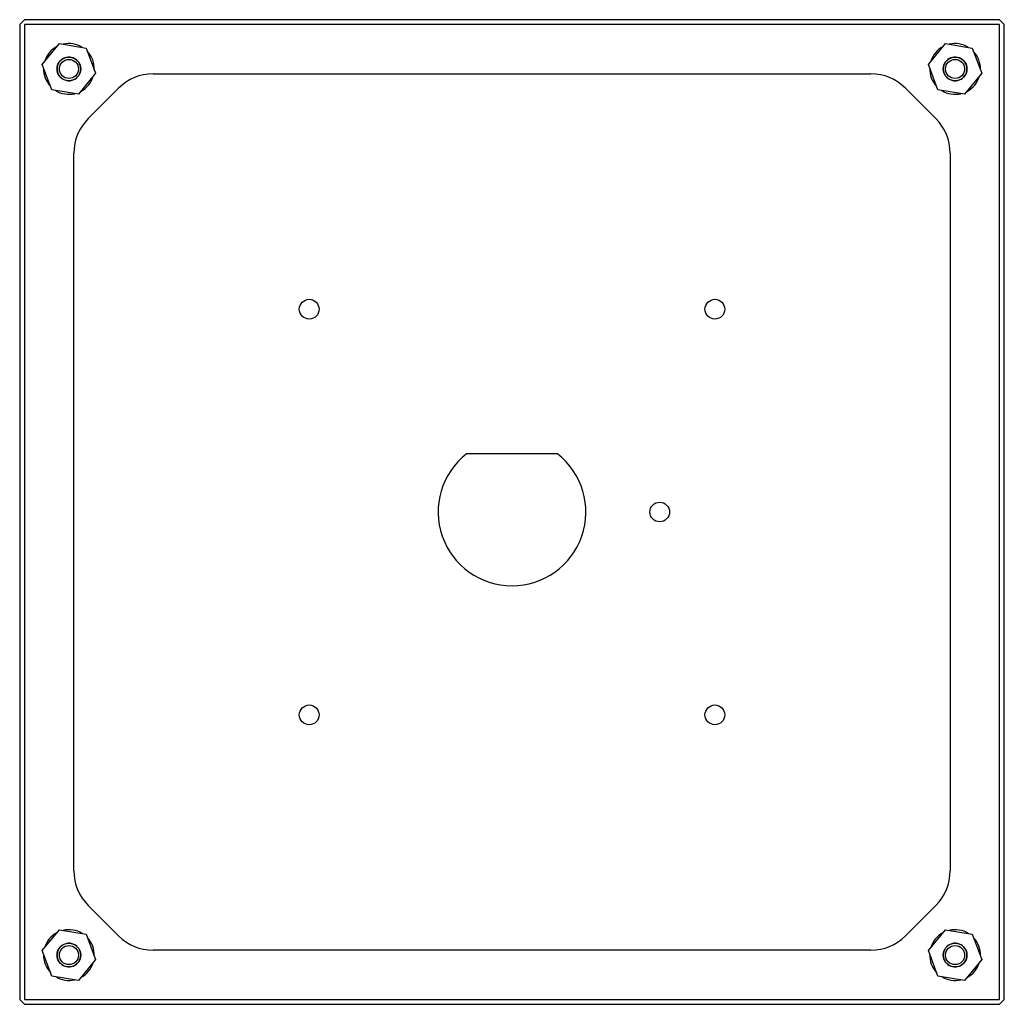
# Model space of a CAD drawing. Header units: millimetres. Extents: x 28 to 228, y 77 to 277.
import ezdxf

# ---------------------------------------------------------------- set-up
doc = ezdxf.new("R2010")
doc.units = ezdxf.units.MM
doc.header["$LTSCALE"] = 23.205358
doc.layers.get('0').update_dxf_attribs({"linetype": 'CONTINUOUS'})

msp = doc.modelspace()

# ---------------------------------------------------------------- linework, layer by layer
at = {"color": 7}
for p, q in [((27.6, 276.34), (28.6, 277.34)), ((27.6, 276.34), (27.6, 78.34)), ((226.6, 277.34), (28.6, 277.34)), ((28.6, 276.34), (28.6, 78.34)), ((226.6, 276.34), (28.6, 276.34)), ((226.6, 277.34), (227.6, 276.34)), ((226.6, 78.34), (226.6, 276.34)), ((227.6, 78.34), (227.6, 276.34)), ((32.17, 268.24), (35.66, 272.49)), ((35.66, 272.49), (41.09, 271.59)), ((212.17, 268.24), (215.66, 272.49)), ((215.66, 272.49), (221.09, 271.59)), ((41.09, 271.59), (43.02, 266.45)), ((221.09, 271.59), (223.02, 266.45)), ((34.11, 263.09), (32.17, 268.24)), ((214.11, 263.09), (212.17, 268.24)), ((43.02, 266.45), (39.54, 262.2)), ((54.74, 266.34), (200.46, 266.34)), ((223.02, 266.45), (219.54, 262.2)), ((39.54, 262.2), (34.11, 263.09)), ((47.67, 263.41), (41.53, 257.27)), ((213.67, 257.27), (207.53, 263.41)), ((219.54, 262.2), (214.11, 263.09)), ((38.6, 104.48), (38.6, 250.2)), ((216.6, 250.2), (216.6, 104.48)), ((136.86, 189.14), (118.34, 189.14)), ((41.53, 97.41), (47.67, 91.27)), ((207.53, 91.27), (213.67, 97.41)), ((32.17, 88.24), (35.66, 92.49)), ((35.66, 92.49), (41.09, 91.59)), ((212.17, 88.24), (215.66, 92.49)), ((215.66, 92.49), (221.09, 91.59)), ((41.09, 91.59), (43.02, 86.45)), ((221.09, 91.59), (223.02, 86.45)), ((34.11, 83.09), (32.17, 88.24)), ((200.46, 88.34), (54.74, 88.34)), ((214.11, 83.09), (212.17, 88.24)), ((43.02, 86.45), (39.54, 82.2)), ((223.02, 86.45), (219.54, 82.2)), ((39.54, 82.2), (34.11, 83.09)), ((219.54, 82.2), (214.11, 83.09)), ((28.6, 77.34), (27.6, 78.34)), ((28.6, 78.34), (226.6, 78.34)), ((227.6, 78.34), (226.6, 77.34)), ((28.6, 77.34), (226.6, 77.34))]:
    msp.add_line(p, q, dxfattribs=at)
for centre, radius in [((37.6, 267.34), 2.41), ((37.6, 267.34), 1.94), ((217.6, 267.34), 2.41), ((217.6, 267.34), 1.94), ((86.4, 218.54), 2), ((168.8, 218.54), 2), ((157.6, 177.34), 2), ((86.4, 136.14), 2), ((168.8, 136.14), 2), ((37.6, 87.34), 2.41), ((37.6, 87.34), 1.94), ((217.6, 87.34), 2.41), ((217.6, 87.34), 1.94)]:
    msp.add_circle(centre, radius, dxfattribs=at)
for centre, radius, start, end in [((37.6, 267.34), 5.16, 58.084, 103.1541), ((217.6, 267.34), 5.16, 58.084, 103.1541), ((37.6, 267.34), 5.16, 118.084, 163.1541), ((37.6, 267.34), 5.16, 358.084, 43.1541), ((217.6, 267.34), 5.16, 118.084, 163.1541), ((217.6, 267.34), 5.16, 358.084, 43.1541), ((37.6, 267.34), 2.4, 147.2937, 212.6539), ((37.6, 267.34), 2.4, 223.4273, 136.6198), ((217.6, 267.34), 2.4, 147.2937, 212.6539), ((217.6, 267.34), 2.4, 223.4273, 136.6198), ((37.6, 267.34), 5.16, 178.084, 223.1541), ((54.74, 256.34), 10, 90, 135), ((200.46, 256.34), 10, 45, 90), ((217.6, 267.34), 5.16, 178.084, 223.1541), ((37.6, 267.34), 5.16, 298.084, 343.1541), ((217.6, 267.34), 5.16, 298.084, 343.1541), ((37.6, 267.34), 5.16, 238.084, 283.1541), ((217.6, 267.34), 5.16, 238.084, 283.1541), ((48.6, 250.2), 10, 135, 180), ((206.6, 250.2), 10, 0, 45), ((127.6, 177.34), 15, 128.1249, 51.8751), ((48.6, 104.48), 10, 180, 225), ((206.6, 104.48), 10, 315, 360), ((37.6, 87.34), 5.16, 58.084, 103.1541), ((217.6, 87.34), 5.16, 58.084, 103.1541), ((37.6, 87.34), 5.16, 118.084, 163.1541), ((37.6, 87.34), 5.16, 358.084, 43.1541), ((54.74, 98.34), 10, 225, 270), ((200.46, 98.34), 10, 270, 315), ((217.6, 87.34), 5.16, 118.084, 163.1541), ((217.6, 87.34), 5.16, 358.084, 43.1541), ((37.6, 87.34), 2.4, 147.2937, 212.6539), ((37.6, 87.34), 2.4, 223.4273, 136.6198), ((217.6, 87.34), 2.4, 147.2937, 212.6539), ((217.6, 87.34), 2.4, 223.4273, 136.6198), ((37.6, 87.34), 5.16, 178.084, 223.1541), ((217.6, 87.34), 5.16, 178.084, 223.1541), ((37.6, 87.34), 5.16, 298.084, 343.1541), ((217.6, 87.34), 5.16, 298.084, 343.1541), ((37.6, 87.34), 5.16, 238.084, 283.1541), ((217.6, 87.34), 5.16, 238.084, 283.1541)]:
    msp.add_arc(centre, radius, start, end, dxfattribs=at)

doc.saveas('drawing.dxf')
